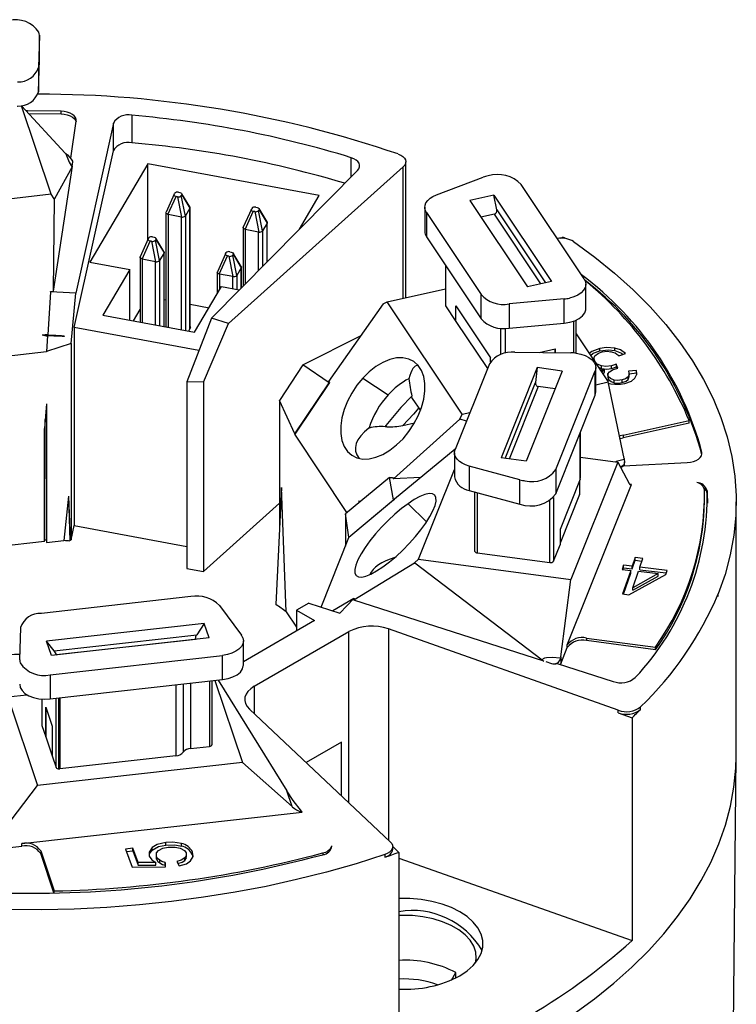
# Model space of a CAD drawing. Header units: millimetres. Extents: x 0 to 279, y 0 to 216.
# Tile 11 of 12: x 205 to 227, y 153 to 184. Entities that reach past the tile are written whole.
import ezdxf

# ---------------------------------------------------------------- set-up
doc = ezdxf.new("R2010")
doc.units = ezdxf.units.MM

msp = doc.modelspace()

# ---------------------------------------------------------------- linework, layer by layer
for p, q in [((205.129, 183.612), (205.099, 182.609)), ((205.129, 182.865), (205.129, 183.62)), ((205.129, 182.857), (205.129, 183.612)), ((205.099, 181.853), (205.129, 182.857)), ((205.099, 182.609), (205.099, 181.853)), ((204.438, 181.403), (204.571, 181.418)), ((205.5, 178.66), (204.571, 181.418)), ((205.936, 179.943), (204.571, 181.418)), ((205.803, 181.165), (205.803, 181.247)), ((204.793, 181.179), (205.803, 181.165)), ((206.105, 179.79), (206.278, 180.934)), ((208.003, 181.121), (208.003, 180.264)), ((207.432, 180.872), (206.262, 175.586)), ((207.432, 180.015), (207.432, 180.872)), ((206.214, 174.512), (207.432, 180.015)), ((206.156, 179.573), (206.174, 179.692)), ((214.835, 179.205), (214.835, 179.801)), ((216.536, 175.44), (216.536, 179.669)), ((206.151, 179.539), (205.561, 175.647)), ((206.144, 179.512), (205.594, 178.524)), ((206.144, 179.512), (206.146, 179.517)), ((208.505, 179.604), (206.701, 176.543)), ((213.839, 178.618), (208.505, 179.604)), ((208.505, 177.242), (208.505, 179.604)), ((210.487, 174.807), (215.032, 179.404)), ((216.457, 179.513), (211.015, 174.633)), ((216.457, 175.422), (216.457, 179.513)), ((217.489, 178.643), (218.946, 179.189)), ((222.086, 176.024), (220.129, 178.968)), ((205.5, 178.66), (199.119, 177.944)), ((205.593, 178.521), (205.5, 178.66)), ((205.592, 178.516), (205.561, 175.647)), ((205.592, 178.516), (205.594, 178.524)), ((205.592, 178.516), (205.593, 178.521)), ((205.593, 178.521), (205.594, 178.524)), ((209.324, 178.662), (209.071, 178.1)), ((209.131, 178.031), (209.384, 178.593)), ((209.324, 178.662), (209.338, 178.687)), ((209.426, 178.585), (209.384, 178.593)), ((209.426, 178.585), (209.553, 177.949)), ((209.458, 178.722), (209.501, 178.713)), ((209.561, 178.644), (209.547, 178.619)), ((209.673, 177.984), (209.547, 178.619)), ((209.812, 178.267), (209.561, 178.68)), ((209.561, 178.644), (209.814, 178.227)), ((213.226, 177.577), (213.839, 178.618)), ((219.278, 178.636), (218.531, 178.471)), ((218.531, 178.471), (220.323, 175.776)), ((219.278, 178.636), (221.07, 175.941)), ((219.364, 178.18), (219.278, 178.636)), ((209.812, 178.224), (209.674, 177.986)), ((209.812, 174.468), (209.812, 178.224)), ((209.818, 174.477), (209.818, 178.246)), ((211.728, 178.198), (211.475, 177.635)), ((211.728, 178.198), (211.742, 178.223)), ((211.862, 178.257), (211.905, 178.249)), ((211.965, 178.18), (211.951, 178.155)), ((212.077, 177.519), (211.951, 178.155)), ((212.216, 177.803), (211.965, 178.216)), ((211.965, 178.18), (212.218, 177.763)), ((217.124, 178.256), (217.124, 177.5)), ((219.364, 178.18), (220.881, 175.899)), ((209.067, 178.087), (209.067, 174.529)), ((209.548, 177.95), (209.135, 178.029)), ((209.135, 178.029), (209.135, 174.517)), ((209.548, 174.44), (209.548, 177.95)), ((209.674, 177.986), (209.674, 174.417)), ((211.535, 177.566), (211.788, 178.129)), ((211.83, 178.12), (211.788, 178.129)), ((211.83, 178.12), (211.957, 177.485)), ((217.177, 178.09), (218.876, 175.536)), ((217.177, 178.09), (217.177, 177.335)), ((219.292, 178.045), (218.875, 177.953)), ((220.74, 175.868), (219.292, 178.045)), ((211.471, 177.623), (211.471, 175.803)), ((211.952, 177.485), (211.539, 177.565)), ((211.539, 177.565), (211.539, 175.872)), ((212.216, 177.76), (212.078, 177.522)), ((212.078, 177.522), (212.078, 176.417)), ((212.216, 176.557), (212.216, 177.76)), ((212.222, 176.562), (212.222, 177.781)), ((208.519, 177.274), (208.266, 176.712)), ((208.519, 177.274), (208.534, 177.299)), ((208.654, 177.334), (208.697, 177.326)), ((208.757, 177.256), (208.742, 177.231)), ((208.868, 176.596), (208.742, 177.231)), ((209.007, 176.879), (208.756, 177.293)), ((208.757, 177.256), (209.01, 176.839)), ((211.952, 176.289), (211.952, 177.485)), ((217.177, 177.335), (218.876, 174.78)), ((221.347, 177.29), (221.426, 177.33)), ((208.326, 176.643), (208.579, 177.205)), ((208.622, 177.197), (208.579, 177.205)), ((208.622, 177.197), (208.748, 176.561)), ((208.263, 176.699), (208.263, 174.678)), ((208.743, 176.562), (208.331, 176.641)), ((208.331, 176.641), (208.331, 174.666)), ((209.008, 176.836), (208.87, 176.598)), ((209.008, 174.54), (209.008, 176.836)), ((209.013, 174.539), (209.013, 176.858)), ((210.923, 176.81), (210.67, 176.248)), ((210.73, 176.178), (210.983, 176.741)), ((210.923, 176.81), (210.938, 176.835)), ((211.026, 176.733), (210.983, 176.741)), ((211.026, 176.733), (211.152, 176.097)), ((211.058, 176.869), (211.101, 176.861)), ((211.161, 176.792), (211.146, 176.767)), ((211.272, 176.131), (211.146, 176.767)), ((211.411, 176.415), (211.16, 176.828)), ((211.161, 176.792), (211.414, 176.375)), ((206.701, 176.543), (207.939, 176.314)), ((207.939, 176.314), (207.102, 174.893)), ((207.939, 174.738), (207.939, 176.314)), ((208.743, 174.589), (208.743, 176.562)), ((208.87, 176.598), (208.87, 174.566)), ((211.412, 176.372), (211.274, 176.134)), ((211.412, 175.743), (211.412, 176.372)), ((211.417, 175.749), (211.417, 176.393)), ((217.767, 176.449), (217.767, 175.21)), ((217.767, 176.448), (217.767, 175.206)), ((217.773, 176.438), (217.773, 175.188)), ((210.667, 176.235), (210.667, 175.565)), ((211.147, 176.097), (210.735, 176.177)), ((210.735, 176.177), (210.735, 175.681)), ((211.147, 175.721), (211.147, 176.097)), ((211.274, 176.134), (211.274, 175.697)), ((209.959, 174.364), (210.797, 175.786)), ((210.797, 175.786), (211.352, 175.683)), ((215.959, 175.312), (217.767, 175.712)), ((221.07, 175.941), (220.323, 175.776)), ((222.14, 175.103), (222.14, 175.858)), ((205.474, 175.626), (205.388, 174.282)), ((205.474, 175.626), (205.475, 175.637)), ((206.262, 175.586), (205.474, 175.626)), ((205.475, 175.637), (205.561, 175.647)), ((206.116, 174.019), (206.262, 175.586)), ((209.013, 175.387), (209.067, 175.377)), ((218.876, 174.78), (218.876, 175.536)), ((221.465, 175.402), (219.748, 175.245)), ((221.465, 174.647), (221.465, 175.402)), ((208.055, 174.717), (208.263, 175.07)), ((209.818, 175.238), (210.409, 175.128)), ((214.141, 172.827), (215.84, 175.248)), ((215.848, 175.26), (215.84, 175.248)), ((215.848, 175.26), (215.959, 175.312)), ((218.289, 171.809), (215.959, 175.312)), ((217.767, 175.21), (217.767, 175.206)), ((217.773, 175.188), (218.096, 174.703)), ((218.096, 175.184), (219.171, 173.567)), ((218.096, 174.703), (218.096, 175.184)), ((218.096, 174.703), (218.096, 175.183)), ((219.748, 175.245), (219.748, 174.49)), ((207.102, 174.893), (209.959, 174.364)), ((210.487, 174.807), (209.72, 172.819)), ((211.015, 174.633), (210.487, 174.807)), ((206.214, 174.512), (206.214, 168.347)), ((210.096, 173.794), (206.214, 174.512)), ((209.812, 174.468), (209.772, 174.399)), ((209.812, 174.468), (209.844, 174.523)), ((209.844, 174.523), (209.818, 174.528)), ((210.238, 172.811), (211.015, 174.633)), ((218.096, 174.703), (218.096, 174.703)), ((218.096, 174.703), (219.075, 173.231)), ((219.494, 173.672), (219.494, 174.49)), ((219.623, 174.484), (219.623, 173.71)), ((219.748, 174.49), (221.465, 174.647)), ((221.77, 173.72), (221.77, 174.713)), ((221.834, 173.713), (221.834, 174.74)), ((205.388, 174.293), (205.218, 174.274)), ((205.386, 174.251), (205.355, 173.766)), ((205.388, 174.282), (205.899, 174.256)), ((205.897, 174.231), (205.899, 174.256)), ((205.897, 174.246), (205.899, 174.256)), ((205.897, 174.246), (205.897, 174.231)), ((213.334, 173.351), (215.147, 174.261)), ((221.834, 174.317), (222.832, 172.816)), ((206.116, 174.019), (205.355, 173.766)), ((206.116, 174.019), (206.116, 167.903)), ((220.69, 173.734), (221.187, 173.844)), ((221.186, 173.729), (221.186, 173.844)), ((221.187, 173.844), (221.187, 173.729)), ((222.576, 173.781), (222.576, 173.863)), ((223.041, 173.792), (223.041, 173.874)), ((205.355, 173.751), (200.805, 173.241)), ((205.355, 173.766), (205.355, 173.751)), ((219.171, 173.448), (219.171, 173.567)), ((219.93, 173.742), (221.668, 173.724)), ((222.392, 173.545), (222.392, 173.478)), ((223.161, 173.628), (223.376, 173.699)), ((213.334, 173.351), (212.608, 172.243)), ((214.147, 172.792), (213.334, 173.351)), ((219.137, 173.384), (218.07, 170.718)), ((220.628, 173.262), (219.503, 170.45)), ((220.628, 173.262), (220.574, 172.801)), ((221.407, 173.158), (220.628, 173.262)), ((222.425, 173.428), (222.425, 173.441)), ((222.454, 172.507), (222.454, 173.263)), ((222.528, 173.273), (222.631, 173.235)), ((222.631, 173.235), (222.631, 173.316)), ((222.933, 173.236), (222.933, 173.318)), ((223.139, 173.248), (223.084, 173.37)), ((223.084, 173.37), (223.084, 173.288)), ((223.084, 173.288), (223.105, 173.242)), ((215.194, 172.935), (215.986, 172.418)), ((221.407, 173.158), (220.282, 170.346)), ((221.205, 170.086), (222.433, 173.159)), ((222.433, 172.403), (222.433, 173.159)), ((222.578, 173.198), (222.716, 173.199)), ((222.716, 173.199), (222.626, 173.126)), ((222.66, 173.075), (222.716, 173.118)), ((222.716, 173.118), (222.716, 173.199)), ((222.821, 173.059), (222.821, 172.956)), ((222.822, 172.967), (222.848, 172.893)), ((222.848, 172.893), (222.848, 172.974)), ((223.457, 172.896), (223.457, 172.977)), ((223.713, 173.178), (223.469, 173.149)), ((223.488, 173.069), (223.713, 173.097)), ((223.488, 172.974), (223.488, 173.076)), ((223.713, 173.097), (223.713, 173.178)), ((223.713, 173.097), (223.718, 173.036)), ((210.238, 172.811), (209.72, 172.819)), ((209.72, 172.819), (209.72, 167.01)), ((210.238, 172.811), (210.238, 166.914)), ((214.16, 172.798), (213.081, 171.186)), ((213.081, 171.2), (214.147, 172.792)), ((214.141, 172.827), (214.16, 172.798)), ((214.16, 172.798), (214.147, 172.792)), ((219.627, 170.433), (220.574, 172.801)), ((220.657, 172.672), (219.755, 170.416)), ((221.185, 172.602), (220.657, 172.672)), ((222.454, 172.732), (222.832, 172.816)), ((223.331, 170.438), (222.832, 172.816)), ((223.017, 172.793), (223.017, 172.875)), ((223.269, 172.796), (223.269, 172.878)), ((216.737, 172.305), (216.723, 172.377)), ((221.205, 169.331), (222.433, 172.403)), ((205.355, 172.14), (205.287, 171.365)), ((205.355, 172.14), (205.355, 167.817)), ((212.608, 172.243), (212.608, 168.316)), ((213.081, 171.2), (212.608, 172.243)), ((216.737, 172.305), (216.99, 171.925)), ((218.216, 171.66), (218.289, 171.809)), ((218.289, 171.809), (218.528, 171.862)), ((205.301, 167.945), (205.312, 171.651)), ((215.912, 171.459), (215.888, 171.421)), ((215.944, 171.419), (215.888, 171.421)), ((218.212, 171.657), (216.154, 169.8)), ((216.442, 171.465), (216.81, 171.547)), ((218.212, 171.657), (218.216, 171.66)), ((218.212, 171.657), (218.226, 171.657)), ((218.216, 171.66), (218.226, 171.657)), ((218.421, 171.594), (218.226, 171.657)), ((223.299, 171.163), (225.353, 171.618)), ((225.353, 171.537), (223.299, 171.082)), ((225.353, 171.537), (225.353, 171.618)), ((205.287, 167.851), (205.287, 171.365)), ((213.081, 171.2), (213.081, 171.186)), ((214.701, 168.75), (213.081, 171.186)), ((215.389, 171.378), (215.39, 171.383)), ((215.389, 171.378), (215.394, 171.38)), ((215.398, 171.381), (215.39, 171.383)), ((215.394, 171.38), (215.39, 171.383)), ((215.394, 171.38), (215.398, 171.381)), ((221.961, 169.79), (221.961, 171.222)), ((221.969, 169.829), (221.969, 171.241)), ((223.299, 171.163), (223.299, 171.082)), ((216.179, 169.178), (218.076, 170.731)), ((218.05, 170.614), (218.05, 169.859)), ((221.969, 170.475), (223.135, 170.32)), ((225.75, 170.561), (225.75, 170.635)), ((220.087, 169.771), (218.512, 170.195)), ((218.512, 170.195), (218.512, 169.44)), ((220.282, 170.346), (219.503, 170.45)), ((223.135, 170.32), (221.673, 166.664)), ((223.135, 170.32), (223.489, 169.655)), ((223.316, 170.21), (225.297, 170.31)), ((223.344, 170.212), (223.344, 170.327)), ((216.93, 167.296), (218.05, 170.096)), ((221.205, 170.086), (221.205, 169.331)), ((216.023, 169.842), (214.656, 168.713)), ((216.023, 169.842), (216.123, 169.847)), ((216.15, 169.147), (216.023, 169.842)), ((216.123, 169.847), (216.154, 169.8)), ((216.99, 169.842), (216.154, 169.8)), ((220.087, 169.016), (220.087, 169.771)), ((221.961, 169.79), (221.335, 168.226)), ((221.56, 164.627), (223.559, 169.626)), ((221.94, 169.738), (221.94, 169.312)), ((221.948, 169.351), (221.948, 169.757)), ((223.516, 169.629), (223.556, 169.624)), ((223.557, 169.626), (223.516, 169.629)), ((223.556, 169.624), (223.559, 169.626)), ((223.557, 169.626), (223.559, 169.626)), ((206.04, 169.258), (205.889, 167.877)), ((206.04, 169.258), (206.088, 167.9)), ((206.04, 169.258), (206.08, 167.865)), ((212.665, 169.527), (212.492, 165.885)), ((212.807, 165.664), (212.665, 169.527)), ((218.512, 169.44), (220.087, 169.016)), ((218.674, 169.396), (218.674, 167.554)), ((218.751, 169.376), (218.751, 167.497)), ((221.94, 169.312), (221.335, 167.8)), ((225.914, 169.428), (225.914, 169.346)), ((225.914, 169.346), (225.922, 169.039)), ((210.238, 166.914), (212.608, 169.039)), ((216.167, 169.149), (214.765, 167.975)), ((214.765, 167.988), (216.15, 169.147)), ((215.1, 169.08), (215.076, 169.116)), ((216.167, 169.149), (216.15, 169.147)), ((216.179, 169.178), (216.167, 169.149)), ((216.605, 169.026), (217.184, 168.464)), ((221.013, 167.196), (221.013, 169.121)), ((221.133, 169.219), (221.133, 167.239)), ((225.834, 169.135), (225.834, 169.217)), ((226.822, 161.241), (226.822, 169.079)), ((214.765, 167.988), (214.656, 168.713)), ((214.656, 168.713), (214.656, 167.703)), ((206.116, 167.903), (206.214, 168.347)), ((206.214, 168.347), (209.72, 167.698)), ((221.335, 168.226), (221.335, 167.746)), ((205.287, 167.851), (200.857, 167.354)), ((205.287, 167.851), (205.301, 167.945)), ((205.295, 167.904), (205.367, 167.901)), ((205.355, 167.817), (205.889, 167.877)), ((206.088, 167.9), (206.08, 167.865)), ((206.088, 167.9), (206.116, 167.903)), ((213.898, 165.808), (214.765, 167.975)), ((214.765, 167.988), (214.765, 167.975)), ((221.133, 167.239), (221.335, 167.746)), ((218.751, 167.497), (221.013, 167.196)), ((216.807, 167.179), (214.915, 166.02)), ((216.807, 167.179), (216.81, 167.181)), ((216.807, 167.179), (216.819, 167.175)), ((216.81, 167.181), (216.93, 167.296)), ((216.81, 167.181), (216.819, 167.175)), ((220.777, 164.156), (216.819, 167.175)), ((216.93, 167.296), (221.673, 166.664)), ((223.314, 167.107), (223.27, 166.98)), ((223.579, 167.076), (223.314, 167.107)), ((223.314, 167.025), (223.314, 167.107)), ((223.673, 167.348), (223.579, 167.076)), ((223.579, 166.995), (223.673, 167.266)), ((223.914, 167.32), (223.673, 167.348)), ((223.673, 167.266), (223.673, 167.348)), ((223.673, 167.266), (223.886, 167.241)), ((223.82, 167.049), (223.914, 167.32)), ((209.72, 167.01), (210.238, 166.914)), ((223.27, 166.98), (223.535, 166.949)), ((223.535, 166.949), (223.281, 166.215)), ((223.297, 166.976), (223.314, 167.025)), ((223.308, 166.212), (223.535, 166.867)), ((223.314, 167.025), (223.579, 166.995)), ((223.477, 166.193), (224.626, 166.823)), ((223.535, 166.867), (223.535, 166.949)), ((223.579, 166.995), (223.579, 167.076)), ((223.599, 166.411), (223.776, 166.921)), ((224.39, 166.85), (223.599, 166.411)), ((223.776, 166.921), (224.39, 166.85)), ((224.671, 166.95), (223.82, 167.049)), ((223.82, 166.967), (223.82, 167.049)), ((223.82, 166.967), (224.643, 166.872)), ((224.39, 166.769), (224.39, 166.85)), ((224.626, 166.823), (224.671, 166.95)), ((221.36, 164.254), (221.673, 166.664)), ((223.599, 166.329), (224.39, 166.769)), ((223.281, 166.215), (223.477, 166.193)), ((223.599, 166.329), (223.599, 166.411)), ((226.259, 166.141), (226.259, 166.222)), ((209.846, 166.134), (205.193, 165.612)), ((213.512, 165.932), (213.131, 165.712)), ((213.512, 165.932), (214.484, 165.621)), ((214.918, 166.074), (214.259, 165.693)), ((214.484, 165.621), (214.918, 166.074)), ((214.935, 166.069), (214.915, 166.02)), ((220.835, 164.125), (214.915, 166.02)), ((214.918, 166.074), (214.935, 166.069)), ((210.735, 165.861), (211.415, 164.937)), ((212.807, 165.664), (213.131, 165.177)), ((213.131, 165.712), (213.697, 165.385)), ((213.131, 165.712), (213.131, 165.059)), ((210.26, 165.298), (205.352, 164.747)), ((210.26, 165.298), (210.025, 164.945)), ((210.413, 164.845), (210.26, 165.298)), ((213.697, 165.385), (211.478, 164.104)), ((204.516, 164.163), (204.546, 165.166)), ((211.815, 163.339), (214.766, 165.043)), ((214.766, 159.713), (214.766, 165.043)), ((223.149, 162.596), (215.995, 165.127)), ((215.995, 165.127), (215.995, 158.554)), ((205.505, 164.294), (205.352, 164.747)), ((205.588, 164.447), (205.352, 164.747)), ((210.413, 164.845), (205.505, 164.294)), ((205.588, 164.447), (210.025, 164.945)), ((209.985, 164.8), (205.666, 164.315)), ((209.986, 164.797), (209.985, 164.8)), ((211.478, 164.002), (211.478, 164.757)), ((222.16, 164.843), (224.303, 164.558)), ((222.16, 164.843), (222.16, 164.762)), ((224.303, 164.476), (222.16, 164.762)), ((221.36, 164.044), (221.56, 164.545)), ((221.56, 164.545), (221.56, 164.627)), ((224.303, 164.476), (224.303, 164.558)), ((205.468, 163.702), (210.831, 164.304)), ((205.667, 164.312), (205.666, 164.315)), ((210.831, 163.548), (210.831, 164.304)), ((220.891, 164.108), (221.068, 164.051)), ((221.251, 164.048), (222.99, 163.491)), ((221.36, 164.254), (221.36, 164.044)), ((205.468, 163.702), (205.468, 162.947)), ((205.468, 162.947), (210.831, 163.548)), ((209.832, 163.436), (209.832, 161.403)), ((210.421, 163.502), (210.421, 161.469)), ((210.502, 161.526), (210.502, 163.511)), ((210.595, 163.522), (211.454, 160.968)), ((210.693, 163.533), (212.832, 160.088)), ((209.379, 163.385), (209.379, 161.176)), ((209.606, 163.411), (209.606, 161.29)), ((211.815, 163.339), (211.815, 162.493)), ((204.145, 163.01), (204.743, 163.077)), ((204.145, 163.01), (205.074, 160.252)), ((205.207, 162.942), (205.207, 162.131)), ((205.209, 162.942), (205.209, 162.12)), ((205.648, 160.816), (205.648, 162.967)), ((205.736, 160.77), (205.736, 162.977)), ((205.766, 162.98), (205.766, 160.771)), ((205.328, 162.695), (205.529, 162.1)), ((205.328, 161.766), (205.328, 162.695)), ((205.329, 162.692), (205.329, 161.766)), ((211.669, 162.63), (216.053, 158.5)), ((223.149, 162.514), (223.149, 162.596)), ((223.149, 162.514), (223.581, 162.362)), ((223.843, 162.616), (223.843, 162.697)), ((223.581, 162.362), (223.581, 155.421)), ((205.207, 162.131), (205.209, 162.12)), ((205.209, 162.12), (205.328, 161.766)), ((205.529, 162.1), (205.529, 161.171)), ((205.329, 161.766), (205.328, 161.766)), ((205.329, 161.766), (205.529, 161.174)), ((214.528, 161.599), (213.434, 160.967)), ((214.528, 159.937), (214.528, 161.599)), ((209.832, 161.403), (210.421, 161.469)), ((211.454, 160.968), (205.074, 160.252)), ((205.529, 161.171), (205.648, 160.816)), ((209.379, 161.176), (205.766, 160.771)), ((211.454, 160.968), (212.999, 159.592)), ((226.704, 150.132), (226.822, 161.162)), ((226.822, 161.162), (226.822, 161.241)), ((203.709, 158.471), (205.074, 160.252)), ((212.999, 159.592), (212.832, 160.088)), ((213.285, 159.448), (213.293, 159.425)), ((213.306, 159.422), (213.285, 159.448)), ((204.583, 158.442), (213.307, 159.42)), ((213.293, 159.425), (213.307, 159.42)), ((213.306, 159.422), (213.307, 159.42)), ((203.709, 158.262), (204.583, 158.36)), ((204.583, 158.36), (204.583, 158.442)), ((205.169, 158.213), (205.589, 156.967)), ((205.169, 158.213), (205.169, 158.132)), ((208.041, 158.3), (207.811, 158.272)), ((207.811, 158.272), (208.012, 157.71)), ((207.839, 158.194), (208.041, 158.218)), ((208.202, 157.849), (208.041, 158.3)), ((208.041, 158.218), (208.041, 158.3)), ((208.041, 158.218), (208.202, 157.767)), ((208.64, 158.239), (208.64, 158.32)), ((209.06, 158.395), (209.06, 158.477)), ((209.552, 158.361), (209.552, 158.443)), ((214.234, 158.342), (214.234, 158.374)), ((216.127, 158.267), (216.127, 158.349)), ((216.127, 158.349), (216.317, 158.169)), ((205.582, 156.907), (205.169, 158.132)), ((208.766, 158.107), (208.766, 158.005)), ((208.771, 158.016), (208.777, 157.956)), ((208.777, 157.956), (208.777, 158.038)), ((208.873, 157.841), (208.873, 157.923)), ((209.657, 157.915), (209.657, 157.997)), ((209.707, 158.01), (209.707, 158.112)), ((209.895, 158.092), (209.895, 158.174)), ((209.895, 158.092), (209.899, 158.022)), ((213.95, 158.151), (213.95, 158.097)), ((215.878, 158.099), (215.878, 158.018)), ((216.317, 158.169), (216.317, 151.228)), ((216.317, 157.991), (223.581, 155.421)), ((208.012, 157.71), (209.058, 157.721)), ((208.751, 157.851), (208.202, 157.849)), ((208.202, 157.767), (208.202, 157.849)), ((208.202, 157.767), (208.751, 157.769)), ((208.751, 157.769), (208.751, 157.851)), ((209.058, 157.721), (209.04, 157.855)), ((209.04, 157.855), (209.04, 157.773)), ((209.04, 157.773), (209.047, 157.721)), ((209.406, 157.889), (209.479, 157.745)), ((205.589, 156.907), (205.589, 156.967)), ((217.96, 154.194), (218.094, 154.426)), ((218.096, 154.258), (218.094, 154.426))]:
    msp.add_line(p, q)
at = {"flags": 128}
for points in [[(205.803, 181.247), (204.761, 181.26), (204.717, 181.26)], [(206.278, 180.934), (206.277, 180.992), (206.255, 181.048), (206.215, 181.101), (206.156, 181.149), (206.083, 181.188), (205.997, 181.219), (205.903, 181.239), (205.803, 181.247)], [(205.803, 181.165), (205.903, 181.157), (205.997, 181.137), (206.083, 181.107), (206.156, 181.067), (206.215, 181.02), (206.255, 180.967), (206.275, 180.916)], [(205.936, 179.943), (205.947, 179.932), (205.956, 179.922)], [(215.032, 179.404), (215.073, 179.457), (215.094, 179.513), (215.096, 179.57), (215.079, 179.627), (215.042, 179.68), (214.987, 179.728), (214.918, 179.769), (214.835, 179.801)], [(216.297, 179.915), (216.376, 179.881), (216.442, 179.838), (216.492, 179.788), (216.524, 179.734), (216.536, 179.677), (216.529, 179.619), (216.502, 179.564), (216.457, 179.513)], [(206.147, 179.522), (206.149, 179.53), (206.151, 179.539)], [(209.384, 178.593), (209.35, 178.604), (209.328, 178.62), (209.319, 178.64), (209.324, 178.662)], [(209.501, 178.713), (209.535, 178.702), (209.557, 178.686), (209.566, 178.666), (209.561, 178.644)], [(217.177, 178.09), (217.14, 178.166), (217.125, 178.244), (217.133, 178.322), (217.163, 178.398), (217.216, 178.471), (217.29, 178.537), (217.381, 178.595), (217.489, 178.643)], [(209.811, 178.267), (209.817, 178.249), (209.814, 178.227)], [(209.814, 178.227), (209.813, 178.225), (209.812, 178.224)], [(211.788, 178.129), (211.754, 178.14), (211.732, 178.156), (211.723, 178.176), (211.728, 178.198)], [(211.905, 178.249), (211.939, 178.238), (211.961, 178.222), (211.97, 178.202), (211.965, 178.18)], [(209.131, 178.031), (209.096, 178.047), (209.074, 178.068), (209.067, 178.084), (209.071, 178.1)], [(209.135, 178.029), (209.133, 178.03), (209.131, 178.031)], [(209.553, 177.949), (209.55, 177.949), (209.548, 177.95)], [(209.674, 177.986), (209.673, 177.985), (209.673, 177.984)], [(211.535, 177.566), (211.5, 177.583), (211.478, 177.603), (211.471, 177.62), (211.475, 177.635)], [(211.539, 177.565), (211.537, 177.566), (211.535, 177.566)], [(212.078, 177.522), (212.077, 177.52), (212.077, 177.519)], [(212.215, 177.803), (212.221, 177.785), (212.218, 177.763)], [(212.218, 177.763), (212.217, 177.761), (212.216, 177.76)], [(208.579, 177.205), (208.546, 177.216), (208.524, 177.232), (208.514, 177.252), (208.519, 177.274)], [(208.697, 177.326), (208.73, 177.315), (208.752, 177.298), (208.762, 177.278), (208.757, 177.256)], [(211.957, 177.485), (211.954, 177.485), (211.952, 177.485)], [(221.499, 177.281), (221.468, 177.302), (221.426, 177.33)], [(221.757, 177.186), (222.417, 176.704), (223.035, 176.204), (223.61, 175.687), (224.142, 175.155), (224.628, 174.609), (225.068, 174.049), (225.461, 173.478), (225.805, 172.897), (226.1, 172.306), (226.346, 171.709), (226.541, 171.105), (226.685, 170.496), (226.778, 169.884), (226.82, 169.27), (226.81, 168.656), (226.749, 168.042), (226.636, 167.431), (226.473, 166.824), (226.259, 166.222)], [(208.326, 176.643), (208.292, 176.659), (208.27, 176.68), (208.263, 176.697), (208.266, 176.712)], [(208.331, 176.641), (208.328, 176.642), (208.326, 176.643)], [(209.007, 176.879), (209.013, 176.861), (209.01, 176.839)], [(209.01, 176.839), (209.009, 176.838), (209.008, 176.836)], [(210.983, 176.741), (210.95, 176.752), (210.928, 176.768), (210.918, 176.788), (210.923, 176.81)], [(211.101, 176.861), (211.134, 176.85), (211.156, 176.834), (211.166, 176.814), (211.161, 176.792)], [(208.748, 176.561), (208.746, 176.561), (208.743, 176.562)], [(208.87, 176.598), (208.869, 176.597), (208.868, 176.596)], [(211.411, 176.415), (211.417, 176.397), (211.414, 176.375)], [(211.414, 176.375), (211.413, 176.373), (211.412, 176.372)], [(210.73, 176.178), (210.696, 176.195), (210.674, 176.216), (210.667, 176.232), (210.67, 176.248)], [(210.735, 176.177), (210.732, 176.178), (210.73, 176.178)], [(211.152, 176.097), (211.15, 176.097), (211.147, 176.097)], [(211.274, 176.134), (211.273, 176.132), (211.272, 176.131)], [(222.086, 176.024), (222.128, 175.936), (222.139, 175.846), (222.12, 175.756), (222.07, 175.67), (221.993, 175.591), (221.89, 175.523), (221.766, 175.467), (221.626, 175.427)], [(221.465, 174.647), (221.636, 174.674), (221.793, 174.722), (221.927, 174.789), (222.032, 174.872), (222.104, 174.966), (222.137, 175.067), (222.14, 175.103)], [(222.576, 173.863), (222.324, 173.769), (222.244, 173.701)], [(223.041, 173.874), (222.787, 173.893), (222.576, 173.863)], [(223.376, 173.699), (223.214, 173.817), (223.041, 173.874)], [(216.448, 171.049), (216.63, 171.27), (216.789, 171.511), (216.923, 171.766), (217.026, 172.026), (217.096, 172.285), (217.131, 172.537), (217.131, 172.773), (217.095, 172.988), (217.024, 173.176), (216.921, 173.332), (216.787, 173.451), (216.627, 173.531), (216.445, 173.568), (216.246, 173.563), (216.036, 173.514), (215.819, 173.424), (215.603, 173.296), (215.393, 173.131), (215.194, 172.935)], [(221.834, 173.713), (221.982, 173.684), (222.118, 173.639), (222.237, 173.579), (222.332, 173.507), (222.402, 173.426), (222.443, 173.339), (222.454, 173.248), (222.433, 173.159)], [(222.281, 173.644), (222.37, 173.711), (222.576, 173.781)], [(222.425, 173.441), (222.392, 173.547), (222.424, 173.627)], [(222.424, 173.627), (222.528, 173.711), (222.651, 173.754)], [(222.576, 173.781), (222.842, 173.813), (223.041, 173.792)], [(222.651, 173.754), (222.801, 173.771), (222.915, 173.758)], [(223.041, 173.792), (223.254, 173.714), (223.304, 173.675)], [(222.631, 173.316), (222.496, 173.373), (222.425, 173.441)], [(222.933, 173.318), (222.761, 173.299), (222.631, 173.316)], [(222.631, 173.235), (222.797, 173.218), (222.933, 173.236)], [(222.871, 173.136), (222.986, 173.205), (223.102, 173.241)], [(223.084, 173.37), (222.995, 173.335), (222.933, 173.318)], [(222.933, 173.236), (223.013, 173.26), (223.084, 173.288)], [(223.102, 173.241), (223.12, 173.245), (223.139, 173.248)], [(215.194, 172.935), (215.012, 172.714), (214.853, 172.473), (214.72, 172.219), (214.617, 171.959), (214.546, 171.699), (214.511, 171.448), (214.511, 171.211), (214.547, 170.996), (214.618, 170.808), (214.722, 170.652), (214.855, 170.533), (215.015, 170.454), (215.197, 170.416), (215.396, 170.422), (215.606, 170.47), (215.823, 170.56), (216.039, 170.689), (216.25, 170.854), (216.448, 171.049)], [(222.848, 172.974), (222.824, 173.024), (222.824, 173.07), (222.871, 173.136)], [(223.017, 172.875), (222.906, 172.92), (222.848, 172.974)], [(223.457, 172.977), (223.371, 172.912), (223.269, 172.878)], [(223.35, 172.771), (223.557, 172.846), (223.667, 172.93)], [(223.469, 173.149), (223.487, 173.045), (223.457, 172.977)], [(223.457, 172.896), (223.488, 172.984), (223.488, 172.984)], [(223.667, 172.93), (223.729, 173.06), (223.713, 173.178)], [(222.839, 172.782), (222.916, 172.759), (223.043, 172.744)], [(222.848, 172.893), (222.926, 172.826), (223.017, 172.793)], [(223.269, 172.878), (223.124, 172.862), (223.017, 172.875)], [(223.017, 172.793), (223.154, 172.78), (223.269, 172.796)], [(223.043, 172.744), (223.216, 172.748), (223.35, 172.771)], [(223.269, 172.796), (223.394, 172.843), (223.457, 172.896)], [(216.723, 172.377), (216.38, 172.022), (215.912, 171.459)], [(222.433, 172.403), (222.454, 172.505), (222.454, 172.507)], [(216.936, 172.006), (216.776, 171.818), (216.442, 171.465)], [(215.944, 171.419), (215.926, 171.441), (215.912, 171.459)], [(223.299, 171.163), (223.212, 171.138), (223.186, 171.128)], [(223.202, 171.053), (223.212, 171.056), (223.299, 171.082)], [(218.512, 170.195), (218.394, 170.234), (218.289, 170.284), (218.201, 170.344), (218.131, 170.411), (218.082, 170.485), (218.055, 170.562), (218.051, 170.64), (218.07, 170.718)], [(225.297, 170.31), (225.396, 170.321), (225.489, 170.343), (225.573, 170.376), (225.643, 170.417), (225.698, 170.466), (225.735, 170.52), (225.753, 170.577), (225.75, 170.635)], [(223.337, 170.404), (223.088, 170.335), (223.074, 170.328)], [(223.337, 170.404), (223.344, 170.325), (223.334, 170.262), (223.304, 170.212), (223.241, 170.171), (223.217, 170.166)], [(223.331, 170.438), (223.335, 170.419), (223.337, 170.404)], [(221.961, 169.79), (221.967, 169.812), (221.969, 169.829)], [(223.489, 169.655), (223.496, 169.643), (223.503, 169.633), (223.511, 169.626), (223.52, 169.621), (223.528, 169.618), (223.537, 169.618), (223.547, 169.62), (223.556, 169.624)], [(215.818, 167.057), (216.022, 167.211), (216.231, 167.387), (216.439, 167.58), (216.642, 167.787), (216.832, 168), (217.006, 168.215), (217.158, 168.424), (217.284, 168.624), (217.381, 168.807), (217.446, 168.97), (217.477, 169.107), (217.474, 169.215), (217.436, 169.291), (217.365, 169.334), (217.263, 169.34), (217.132, 169.312), (216.976, 169.249), (216.798, 169.152), (216.605, 169.026)], [(221.94, 169.312), (221.947, 169.335), (221.948, 169.351)], [(216.605, 169.026), (216.402, 168.873), (216.193, 168.697), (215.984, 168.503), (215.782, 168.297), (215.591, 168.083), (215.418, 167.869), (215.266, 167.659), (215.14, 167.46), (215.043, 167.276), (214.978, 167.114), (214.946, 166.976), (214.949, 166.868), (214.987, 166.792), (215.058, 166.75), (215.161, 166.743), (215.292, 166.772), (215.448, 166.835), (215.625, 166.931), (215.818, 167.057)], [(218.674, 167.554), (218.675, 167.544), (218.68, 167.533), (218.689, 167.523), (218.701, 167.514), (218.716, 167.507), (218.733, 167.501), (218.751, 167.497)], [(211.463, 164.845), (211.478, 164.755), (211.462, 164.665), (211.416, 164.578), (211.341, 164.499), (211.241, 164.429), (211.12, 164.372), (210.981, 164.329), (210.831, 164.304)], [(221.354, 164.22), (221.09, 164.241), (220.912, 164.228), (220.857, 164.214), (220.815, 164.195), (220.791, 164.176), (220.777, 164.156)], [(221.36, 164.254), (221.357, 164.235), (221.354, 164.22)], [(210.831, 163.548), (211, 163.579), (211.154, 163.63), (211.284, 163.7), (211.384, 163.785), (211.45, 163.88), (211.477, 163.981), (211.478, 164.002)], [(204.516, 163.408), (204.533, 163.306), (204.588, 163.208), (204.679, 163.12), (204.802, 163.046), (204.95, 162.989), (205.115, 162.953), (205.291, 162.938), (205.468, 162.947)], [(211.815, 163.339), (211.707, 163.266), (211.622, 163.183), (211.562, 163.093), (211.529, 162.999), (211.523, 162.903), (211.545, 162.808), (211.594, 162.716), (211.669, 162.63)], [(210.421, 161.469), (210.44, 161.473), (210.457, 161.478), (210.472, 161.485), (210.485, 161.494), (210.494, 161.504), (210.5, 161.515), (210.502, 161.526), (210.502, 161.526)], [(220.379, 152.26), (221.091, 152.691), (221.767, 153.141), (222.406, 153.608), (223.007, 154.092), (223.567, 154.592), (224.086, 155.107), (224.563, 155.635), (224.997, 156.175), (225.386, 156.726), (225.73, 157.288), (226.028, 157.858), (226.279, 158.435), (226.483, 159.019), (226.64, 159.608), (226.748, 160.2), (226.809, 160.794), (226.822, 161.162)], [(213.285, 159.448), (213.032, 159.787), (212.832, 160.088)], [(208.64, 158.32), (208.542, 158.175), (208.551, 158.049)], [(208.552, 158.046), (208.553, 158.126), (208.64, 158.239)], [(209.06, 158.477), (208.791, 158.411), (208.64, 158.32)], [(208.64, 158.239), (208.841, 158.349), (209.06, 158.395)], [(208.777, 158.038), (208.776, 158.15), (208.834, 158.226)], [(208.834, 158.226), (208.975, 158.3), (209.134, 158.332)], [(209.552, 158.443), (209.286, 158.486), (209.06, 158.477)], [(209.06, 158.395), (209.345, 158.4), (209.552, 158.361)], [(209.134, 158.332), (209.357, 158.336), (209.506, 158.304)], [(209.506, 158.304), (209.643, 158.229), (209.698, 158.15)], [(216.053, 158.5), (216.096, 158.448), (216.121, 158.392), (216.126, 158.335), (216.112, 158.278), (216.078, 158.224), (216.026, 158.175), (215.959, 158.133), (215.878, 158.099)], [(215.878, 158.099), (214.986, 157.816), (214.071, 157.556), (213.137, 157.321), (212.185, 157.111), (211.218, 156.928), (210.236, 156.77), (209.243, 156.638), (208.24, 156.533), (207.231, 156.455), (206.215, 156.405), (205.197, 156.381), (204.179, 156.385)], [(208.551, 158.049), (208.634, 157.932), (208.751, 157.851)], [(208.873, 157.923), (208.808, 157.982), (208.777, 158.038)], [(208.777, 157.956), (208.819, 157.887), (208.873, 157.841)], [(209.04, 157.855), (208.941, 157.886), (208.873, 157.923)], [(209.657, 157.997), (209.543, 157.928), (209.406, 157.889)], [(209.442, 157.818), (209.573, 157.86), (209.657, 157.915)], [(209.479, 157.745), (209.711, 157.816), (209.837, 157.904)], [(209.698, 158.15), (209.7, 158.061), (209.657, 157.997)], [(209.657, 157.915), (209.705, 157.998), (209.702, 158.02)], [(209.837, 157.904), (209.912, 158.045), (209.895, 158.174)], [(208.873, 157.841), (208.961, 157.796), (209.04, 157.773)], [(218.219, 154.324), (218.447, 154.476), (218.636, 154.645), (218.781, 154.829), (218.879, 155.022), (218.929, 155.221), (218.929, 155.423), (218.879, 155.622), (218.781, 155.815), (218.636, 155.998), (218.447, 156.168), (218.219, 156.32), (217.955, 156.452), (217.662, 156.561), (217.344, 156.644), (217.009, 156.701), (216.664, 156.73), (216.317, 156.73)], [(218.703, 154.722), (218.726, 154.865), (218.714, 155.058), (218.652, 155.248), (218.541, 155.43), (218.385, 155.601), (218.186, 155.756), (217.95, 155.893), (217.681, 156.008), (217.385, 156.098), (217.069, 156.162), (216.74, 156.198), (216.406, 156.205), (216.317, 156.202)]]:
    msp.add_lwpolyline(points, dxfattribs=at)
for centre, radius, start, end in [((204.382, 183.213), 0.884, 34.0431, 103.4065), ((204.855, 183.62), 0.274, 358.4058, 18.8295), ((204.492, 182.798), 0.636, 266.371, 342.6838), ((204.492, 182.043), 0.636, 266.371, 342.6838), ((205.059, 146.959), 34.82, 71.171, 89.9555), ((207.884, 180.615), 0.52, 76.7388, 150.3184), ((205.244, 148.488), 32.749, 72.9694, 85.1657), ((207.884, 179.757), 0.52, 76.7388, 150.3184), ((205.232, 147.547), 32.833, 73.3539, 85.1576), ((207.318, 180.298), 1.413, 195.4368, 213.7869), ((205.579, 179.347), 0.688, 30.1497, 56.7636), ((206.184, 179.538), 0.0445, 130.6609, 219.5164), ((219.333, 178.151), 1.108, 102.3714, 110.4103), ((219.39, 178.236), 1.04, 44.725, 106.4461), ((209.425, 178.61), 0.117, 73.6577, 138.4566), ((209.459, 178.697), 0.117, 253.7423, 318.372), ((211.829, 178.145), 0.117, 73.6577, 138.4566), ((211.863, 178.232), 0.117, 253.7423, 318.372), ((219.26, 178.149), 0.109, 287.2808, 16.5562), ((209.568, 178.122), 0.174, 264.9797, 307.1346), ((208.621, 177.222), 0.117, 73.6577, 138.4566), ((208.655, 177.309), 0.117, 253.7423, 318.372), ((211.972, 177.658), 0.174, 264.9797, 307.1346), ((217.416, 177.503), 0.292, 180.4917, 215.1069), ((221.376, 176.555), 0.738, 58.8557, 99.8267), ((211.025, 176.758), 0.117, 73.6577, 138.4566), ((211.059, 176.845), 0.117, 253.7423, 318.372), ((208.763, 176.734), 0.174, 264.9797, 307.1346), ((211.167, 176.27), 0.174, 264.9797, 307.1346), ((215.936, 167.999), 10.162, 15.0325, 53.3576), ((215.982, 167.939), 10.111, 14.9859, 52.6939), ((215.057, 167.338), 11.15, 22.5763, 50.7191), ((219.583, 176.204), 0.973, 223.3961, 279.7377), ((221.348, 176.688), 1.291, 275.164, 282.4221), ((217.805, 175.21), 0.0382, 186.4925, 214.4777), ((219.583, 175.449), 0.973, 223.3961, 279.7377), ((204.825, 156.445), 17.833, 86.5535, 88.7368), ((219.827, 172.912), 0.836, 82.8961, 145.6572), ((221.655, 172.362), 1.362, 82.444, 89.4471), ((222.798, 173.24), 0.531, 46.85, 77.2067), ((217.633, 170.955), 2.203, 117.0702, 138.3827), ((222.253, 173.601), 5.664, 186.9412, 192.4804), ((220.679, 172.778), 0.108, 167.8385, 258.514), ((218.025, 170.555), 2.762, 137.5792, 162.5511), ((215.765, 169.911), 1.515, 85.3471, 104.0279), ((216.002, 173.502), 2.083, 268.4134, 282.1806), ((223.178, 170.367), 0.21, 281.3355, 311.4176), ((218.58, 169.979), 0.544, 192.8453, 262.7914), ((220.466, 170.63), 0.917, 256.0504, 323.6213), ((220.407, 170.968), 1.239, 255.0268, 262.4882), ((225.571, 169.334), 0.355, 15.2316, 86.3967), ((225.53, 169.39), 0.306, 11.1422, 77.9817), ((220.431, 169.935), 0.981, 249.4562, 321.9942), ((217.658, 169.265), 8.257, 316.8167, 1.1313), ((217.639, 169.322), 8.192, 324.436, 0.8855), ((225.683, 169.319), 0.233, 6.7595, 54.7668), ((211.543, 168.276), 3.631, 12.6076, 13.3657), ((217.605, 169.258), 8.229, 324.4768, 359.1472), ((204.833, 150.578), 17.331, 85.8734, 86.5053), ((221.041, 167.307), 0.115, 256.0504, 323.6213), ((216.531, 170.298), 10.547, 313.8894, 337.2671), ((210.029, 165.144), 1.006, 45.4183, 100.4541), ((207.935, 159.056), 8.21, 53.5961, 56.2845), ((205.153, 164.977), 0.636, 86.371, 162.6838), ((215.479, 163.647), 1.567, 70.7555, 117.062), ((210.17, 164.827), 0.187, 140.9019, 188.3745), ((211.143, 164.734), 0.339, 19.0399, 36.7714), ((222.022, 164.287), 0.573, 76.0504, 143.6213), ((222.022, 164.205), 0.573, 76.0504, 143.6213), ((205.189, 164.122), 0.515, 22.0732, 39.1807), ((204.651, 158.815), 5.518, 91.3542, 118.3716), ((204.79, 164.156), 0.274, 178.4058, 198.8295), ((205.263, 164.562), 0.884, 214.0431, 283.4065), ((220.895, 164.307), 0.191, 232.0784, 251.8199), ((221.143, 164.251), 0.214, 249.5663, 351.4533), ((221.165, 164.368), 0.331, 252.9467, 284.9733), ((221.273, 164.08), 0.0939, 318.3069, 337.352), ((223.228, 164.15), 0.701, 250.1446, 310.082), ((223.405, 163.271), 0.722, 249.2591, 307.3219), ((223.405, 163.19), 0.722, 249.2591, 307.3219), ((214.108, 172.419), 13.815, 313.2857, 314.7988), ((209.37, 161.477), 0.301, 271.778, 321.5196), ((209.841, 161.102), 0.301, 91.778, 141.5196), ((205.73, 160.865), 0.0955, 210.801, 273.5049), ((205.747, 160.942), 0.172, 266.1412, 276.3656), ((213.548, 160.219), 0.834, 228.7933, 252.1901), ((204.711, 157.904), 0.553, 34.0431, 103.4065), ((204.711, 157.822), 0.553, 34.0431, 103.4065), ((209.476, 157.992), 0.457, 23.4589, 80.5018), ((209.456, 157.885), 0.486, 25.2716, 78.6891), ((213.896, 158.512), 0.365, 278.5577, 337.7958), ((213.921, 158.411), 0.315, 275.4257, 353.2615), ((215.83, 158.315), 0.301, 279.2692, 350.918), ((204.9, 191.571), 34.676, 268.2504, 285.1299), ((204.79, 192.725), 35.768, 271.2806, 284.8396), ((206.797, 185.083), 28.548, 288.5473, 289.4799), ((216.745, 153.851), 2.507, 30.347, 99.8221), ((209.865, 170.792), 20.601, 288.2527, 311.742), ((216.519, 151.404), 3.407, 62.4735, 93.3905), ((216.54, 157.497), 3.59, 266.4531, 297.8809), ((216.503, 151.302), 2.926, 69.5635, 93.6449)]:
    msp.add_arc(centre, radius, start, end)
for centre, major_axis, ratio, start_param, end_param in [((204.769, 160.461), (-2.276, 13.893), 0.706473, 5.994171, 6.010824), ((204.846, 160.531), (1.092, 13.697), 0.731449, 0.004064, 0.055008), ((217.178, 171.106), (-0.283, 2.229), 0.251037, 6.243313, 6.874956), ((217.359, 170.988), (2.391, 0.304), 0.430569, 2.482432, 3.39584), ((205.082, 160.361), (8.81, 10.975), 0.446007, 5.899508, 5.905858), ((217.816, 166.483), (2.442, -0.192), 0.416674, 2.330336, 2.999356)]:
    msp.add_ellipse(centre, major_axis=major_axis, ratio=ratio, start_param=start_param, end_param=end_param)

doc.saveas('drawing.dxf')
